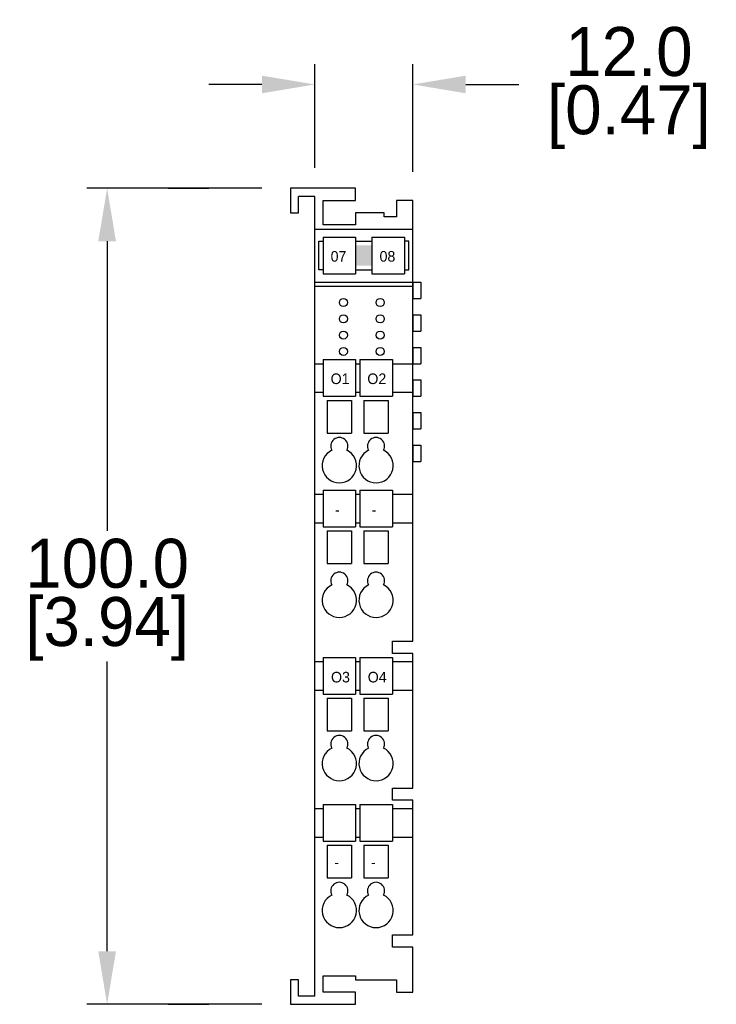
# Model space of a CAD drawing. Header units: inches. Extents: x 0 to 864, y 0 to 559.
# Tile 1 of 3: x 287 to 372, y 204 to 325. Entities that reach past the tile are written whole.
import ezdxf

# ---------------------------------------------------------------- set-up
doc = ezdxf.new("R2010")
doc.units = ezdxf.units.IN
doc.header["$LTSCALE"] = 10
doc.header["$MEASUREMENT"] = 0
doc.layers.add('DIMENSIONS', color=140, linetype='Continuous')
doc.dimstyles.get("Standard").update_dxf_attribs({"dimtxt": 6, "dimasz": 6.5, "dimexe": 2.5, "dimexo": 3.5, "dimgap": 1, "dimtad": 0, "dimtih": 1, "dimtoh": 1, "dimdec": 1, "dimzin": 0, "dimdsep": 46, "dimtxsty": 'Standard', "dimcen": 0, "dimadec": 0, "dimazin": 0, "dimtfac": 1, "dimtdec": 1, "dimtofl": 0, "dimtmove": 0, "dimatfit": 3, "dimfxl": 0, "dimtolj": 1, "dimtzin": 0, "dimarcsym": 0})

# ---------------------------------------------------------------- blocks, each defined once
blk = doc.blocks.new('*D11')
at = {"layer": 'DEFPOINTS', "color": 0}
for p in [(297.6, 304.03), (320.07, 304.03), (320.07, 204.03)]:
    blk.add_point(p, dxfattribs=at)
at = {"layer": 'DIMENSIONS', "color": 0, "lineweight": -2}
for p, q in [((316.57, 304.03), (295.1, 304.03)), ((297.6, 297.53), (297.6, 262.03)), ((297.6, 210.53), (297.6, 246.03)), ((316.57, 204.03), (295.1, 204.03))]:
    blk.add_line(p, q, dxfattribs=at)
at = {"layer": 'DIMENSIONS', "color": 0}
for points in [[(296.51, 297.53), (298.68, 297.53), (297.6, 304.03)], [(296.51, 210.53), (298.68, 210.53), (297.6, 204.03)]]:
    blk.add_solid(points, dxfattribs=at)
at = {"layer": 'DIMENSIONS', "color": 0, "char_height": 6, "attachment_point": 5}
for s, insert in [('\\A1;100.0', (297.6, 258.03)), ('\\A1;[3.94]', (297.6, 250.03))]:
    blk.add_mtext(s, dxfattribs=dict(at, insert=insert))
blk = doc.blocks.new('*D12')
at = {"layer": 'DEFPOINTS', "color": 0}
for p in [(335.07, 316.74), (323.07, 303.03), (335.07, 302.53)]:
    blk.add_point(p, dxfattribs=at)
at = {"layer": 'DIMENSIONS', "color": 0, "lineweight": -2}
for p, q in [((323.07, 306.53), (323.07, 319.24)), ((335.07, 306.03), (335.07, 319.24)), ((316.57, 316.74), (310.07, 316.74)), ((341.57, 316.74), (348.07, 316.74))]:
    blk.add_line(p, q, dxfattribs=at)
at = {"layer": 'DIMENSIONS', "color": 0}
for points in [[(316.57, 317.82), (316.57, 315.66), (323.07, 316.74)], [(341.57, 317.82), (341.57, 315.66), (335.07, 316.74)]]:
    blk.add_solid(points, dxfattribs=at)
at = {"layer": 'DIMENSIONS', "color": 0, "char_height": 6, "attachment_point": 5}
for s, insert in [('\\A1;12.0', (361.57, 320.74)), ('\\A1;[0.47]', (361.57, 312.74))]:
    blk.add_mtext(s, dxfattribs=dict(at, insert=insert))

msp = doc.modelspace()

# ---------------------------------------------------------------- linework, layer by layer
for p, q in [((305.07, 304.03), (310.07, 304.03)), ((328.07, 304.03), (320.07, 304.03)), ((320.07, 304.03), (320.07, 301.03)), ((328.07, 302.53), (328.07, 304.03)), ((323.07, 303.03), (321.07, 303.03)), ((321.07, 301.03), (321.07, 303.03)), ((322.07, 303.03), (322.07, 303.03)), ((323.07, 205.03), (323.07, 303.03)), ((324.07, 299.53), (324.07, 302.53)), ((324.07, 302.53), (328.07, 302.53)), ((335.07, 302.53), (333.07, 302.53)), ((333.07, 302.53), (333.07, 300.53)), ((335.07, 248.53), (335.07, 302.53)), ((320.07, 301.03), (321.07, 301.03)), ((328.07, 301.03), (328.07, 299.53)), ((331.57, 301.03), (328.07, 301.03)), ((331.57, 300.53), (331.57, 301.03)), ((333.07, 300.53), (331.57, 300.53)), ((328.07, 299.53), (324.07, 299.53)), ((323.07, 299.03), (335.07, 299.03)), ((324.07, 298.03), (328.07, 298.03)), ((324.07, 298.03), (324.07, 293.53)), ((328.07, 298.03), (328.07, 293.53)), ((330.07, 298.03), (334.07, 298.03)), ((330.07, 298.03), (330.07, 293.53)), ((334.07, 298.03), (334.07, 293.53)), ((323.57, 294.03), (323.57, 297.53)), ((323.57, 297.53), (324.07, 297.53)), ((328.07, 297.53), (330.07, 297.53)), ((334.57, 297.53), (334.07, 297.53)), ((334.57, 294.03), (334.57, 297.53)), ((324.07, 294.03), (323.57, 294.03)), ((324.07, 293.53), (328.07, 293.53)), ((328.07, 294.03), (330.07, 294.03)), ((330.07, 293.53), (334.07, 293.53)), ((334.07, 294.03), (334.57, 294.03)), ((323.07, 292.53), (335.07, 292.53)), ((323.07, 292.03), (335.07, 292.03)), ((335.07, 292.53), (336.07, 292.53)), ((335.07, 292.53), (335.07, 290.53)), ((336.07, 292.53), (336.07, 290.53)), ((335.07, 290.53), (336.07, 290.53)), ((335.07, 288.53), (336.07, 288.53)), ((335.07, 288.53), (335.07, 286.53)), ((336.07, 288.53), (336.07, 286.53)), ((335.07, 286.53), (336.07, 286.53)), ((335.07, 284.53), (336.07, 284.53)), ((335.07, 284.53), (335.07, 282.53)), ((336.07, 284.53), (336.07, 282.53)), ((323.07, 282.53), (324.07, 282.53)), ((324.07, 283.03), (324.07, 278.53)), ((324.07, 283.03), (328.07, 283.03)), ((328.07, 283.03), (328.07, 278.53)), ((328.07, 282.53), (328.57, 282.53)), ((328.57, 283.03), (328.57, 278.53)), ((328.57, 283.03), (332.57, 283.03)), ((332.57, 283.03), (332.57, 278.53)), ((332.57, 282.53), (335.07, 282.53)), ((335.07, 282.53), (336.07, 282.53)), ((335.07, 280.53), (335.07, 278.53)), ((335.07, 280.53), (336.07, 280.53)), ((336.07, 280.53), (336.07, 278.53)), ((323.07, 279.03), (324.07, 279.03)), ((328.07, 279.03), (328.57, 279.03)), ((332.57, 279.03), (335.07, 279.03)), ((324.07, 278.53), (328.07, 278.53)), ((324.57, 278.03), (327.57, 278.03)), ((324.57, 278.03), (324.57, 274.03)), ((327.57, 278.03), (327.57, 274.03)), ((328.57, 278.53), (332.57, 278.53)), ((329.07, 278.03), (329.07, 274.03)), ((329.07, 278.03), (332.07, 278.03)), ((332.07, 278.03), (332.07, 274.03)), ((335.07, 278.53), (336.07, 278.53)), ((335.07, 276.53), (336.07, 276.53)), ((335.07, 276.53), (335.07, 274.53)), ((336.07, 276.53), (336.07, 274.53)), ((324.57, 274.03), (327.57, 274.03)), ((329.07, 274.03), (332.07, 274.03)), ((335.07, 274.53), (336.07, 274.53)), ((335.07, 272.53), (336.07, 272.53)), ((335.07, 272.53), (335.07, 270.53)), ((336.07, 272.53), (336.07, 270.53)), ((335.07, 270.53), (336.07, 270.53)), ((324.07, 267.03), (328.07, 267.03)), ((324.07, 267.03), (324.07, 262.53)), ((328.07, 267.03), (328.07, 262.53)), ((328.57, 267.03), (328.57, 262.53)), ((328.57, 267.03), (332.57, 267.03)), ((332.57, 267.03), (332.57, 262.53)), ((323.07, 266.53), (324.07, 266.53)), ((328.07, 266.53), (328.57, 266.53)), ((332.57, 266.53), (335.07, 266.53)), ((323.07, 263.03), (324.07, 263.03)), ((328.07, 263.03), (328.57, 263.03)), ((332.57, 263.03), (335.07, 263.03)), ((324.07, 262.53), (328.07, 262.53)), ((324.57, 262.03), (324.57, 258.03)), ((324.57, 262.03), (327.57, 262.03)), ((327.57, 262.03), (327.57, 258.03)), ((328.57, 262.53), (332.57, 262.53)), ((329.07, 262.03), (329.07, 258.03)), ((329.07, 262.03), (332.07, 262.03)), ((332.07, 262.03), (332.07, 258.03)), ((324.57, 258.03), (327.57, 258.03)), ((329.07, 258.03), (332.07, 258.03)), ((332.57, 248.53), (335.07, 248.53)), ((332.57, 247.03), (332.57, 248.53)), ((324.07, 246.53), (328.07, 246.53)), ((324.07, 246.53), (324.07, 242.03)), ((328.07, 246.53), (328.07, 242.03)), ((328.57, 246.53), (328.57, 242.03)), ((328.57, 246.53), (332.57, 246.53)), ((335.07, 247.03), (332.57, 247.03)), ((332.57, 246.53), (332.57, 242.03)), ((335.07, 230.53), (335.07, 247.03)), ((323.07, 246.03), (324.07, 246.03)), ((328.07, 246.03), (328.57, 246.03)), ((332.57, 246.03), (335.07, 246.03)), ((323.07, 242.53), (324.07, 242.53)), ((328.07, 242.53), (328.57, 242.53)), ((332.57, 242.53), (335.07, 242.53)), ((324.07, 242.03), (328.07, 242.03)), ((324.57, 241.53), (327.57, 241.53)), ((324.57, 241.53), (324.57, 237.53)), ((327.57, 241.53), (327.57, 237.53)), ((328.57, 242.03), (332.57, 242.03)), ((329.07, 241.53), (332.07, 241.53)), ((329.07, 241.53), (329.07, 237.53)), ((332.07, 241.53), (332.07, 237.53)), ((324.57, 237.53), (327.57, 237.53)), ((329.07, 237.53), (332.07, 237.53)), ((332.57, 230.53), (335.07, 230.53)), ((332.57, 229.03), (332.57, 230.53)), ((323.07, 228.03), (324.07, 228.03)), ((324.07, 228.53), (324.07, 224.03)), ((324.07, 228.53), (328.07, 228.53)), ((328.07, 228.53), (328.07, 224.03)), ((328.07, 228.03), (328.57, 228.03)), ((328.57, 228.53), (328.57, 224.03)), ((328.57, 228.53), (332.57, 228.53)), ((335.07, 229.03), (332.57, 229.03)), ((332.57, 228.53), (332.57, 224.03)), ((332.57, 228.03), (335.07, 228.03)), ((335.07, 212.53), (335.07, 229.03)), ((323.07, 224.53), (324.07, 224.53)), ((328.07, 224.53), (328.57, 224.53)), ((332.57, 224.53), (335.07, 224.53)), ((324.07, 224.03), (328.07, 224.03)), ((324.57, 223.53), (327.57, 223.53)), ((324.57, 223.53), (324.57, 219.53)), ((327.57, 223.53), (327.57, 219.53)), ((328.57, 224.03), (332.57, 224.03)), ((329.07, 223.53), (329.07, 219.53)), ((329.07, 223.53), (332.07, 223.53)), ((332.07, 223.53), (332.07, 219.53)), ((324.57, 219.53), (327.57, 219.53)), ((329.07, 219.53), (332.07, 219.53)), ((332.57, 212.53), (335.07, 212.53)), ((332.57, 211.03), (332.57, 212.53)), ((335.07, 211.03), (332.57, 211.03)), ((335.07, 205.53), (335.07, 211.03)), ((324.07, 207.53), (328.07, 207.53)), ((324.07, 205.53), (324.07, 207.53)), ((328.07, 207.53), (328.07, 207.03)), ((320.07, 207.03), (320.07, 204.03)), ((321.07, 207.03), (320.07, 207.03)), ((321.07, 205.03), (321.07, 207.03)), ((328.07, 207.03), (333.07, 207.03)), ((333.07, 207.03), (333.07, 205.53)), ((328.07, 205.53), (324.07, 205.53)), ((328.07, 204.03), (328.07, 205.53)), ((333.07, 205.53), (335.07, 205.53)), ((305.07, 204.03), (310.07, 204.03)), ((320.07, 204.03), (328.07, 204.03)), ((323.07, 205.03), (321.07, 205.03))]:
    msp.add_line(p, q)
for centre in [(326.57, 290.03), (331.07, 290.03), (326.57, 288.03), (331.07, 288.03), (326.57, 286.03), (331.07, 286.03), (326.57, 284.03), (331.07, 284.03)]:
    msp.add_circle(centre, 0.5)
for centre, radius, start, end in [((326.07, 272.43), 1.05, 330.8822, 209.1178), ((330.57, 272.43), 1.05, 330.8822, 209.1178), ((326.07, 270.03), 2.1, 115.9006, 64.0994), ((330.57, 270.03), 2.1, 115.9006, 64.0994), ((326.07, 255.93), 1.05, 330.8822, 209.1178), ((330.57, 255.93), 1.05, 330.8822, 209.1178), ((326.07, 253.53), 2.1, 115.9006, 64.0994), ((330.57, 253.53), 2.1, 115.9006, 64.0994), ((326.07, 235.93), 1.05, 330.8822, 209.1178), ((330.57, 235.93), 1.05, 330.8822, 209.1178), ((326.07, 233.53), 2.1, 115.9006, 64.0994), ((330.57, 233.53), 2.1, 115.9006, 64.0994), ((326.07, 217.93), 1.05, 330.8822, 209.1178), ((330.57, 217.93), 1.05, 330.8822, 209.1178), ((326.07, 215.53), 2.1, 115.9006, 64.0994), ((330.57, 215.53), 2.1, 115.9006, 64.0994)]:
    msp.add_arc(centre, radius, start, end)
msp.add_solid([(328.07, 294.53), (330.07, 294.53), (328.07, 297.03), (330.07, 297.03)])

# ---------------------------------------------------------------- texts
for s, p in [('07', (325, 295.03)), ('08', (331, 295.03)), ('O1', (325, 280.03)), ('O2', (329.5, 280.03)), ('-', (325.54, 263.97)), ('-', (330.04, 263.97)), ('O3', (325.05, 243.47)), ('O4', (329.55, 243.47)), ('-', (325.44, 220.78)), ('-', (329.94, 220.78))]:
    msp.add_text(s, height=1.3).set_placement(p)

# ---------------------------------------------------------------- dimensions: what is measured, and where the dimension line sits
at = {"layer": 'DIMENSIONS'}
dim = msp.add_linear_dim(base=(335.07, 316.74), p1=(323.07, 303.03), p2=(335.07, 302.53), dimstyle='Standard', override={"dimpost": '\\X'}, dxfattribs=at)
dim.commit()
dim.dimension.update_dxf_attribs({"geometry": '*D12', "text_midpoint": (361.57, 316.74)})
dim = msp.add_linear_dim(base=(297.6, 304.03), p1=(320.07, 204.03), p2=(320.07, 304.03), angle=90, dimstyle='Standard', override={"dimpost": '\\X'}, dxfattribs=at)
dim.commit()
dim.dimension.update_dxf_attribs({"geometry": '*D11', "text_midpoint": (297.6, 254.03)})

doc.saveas('drawing.dxf')
